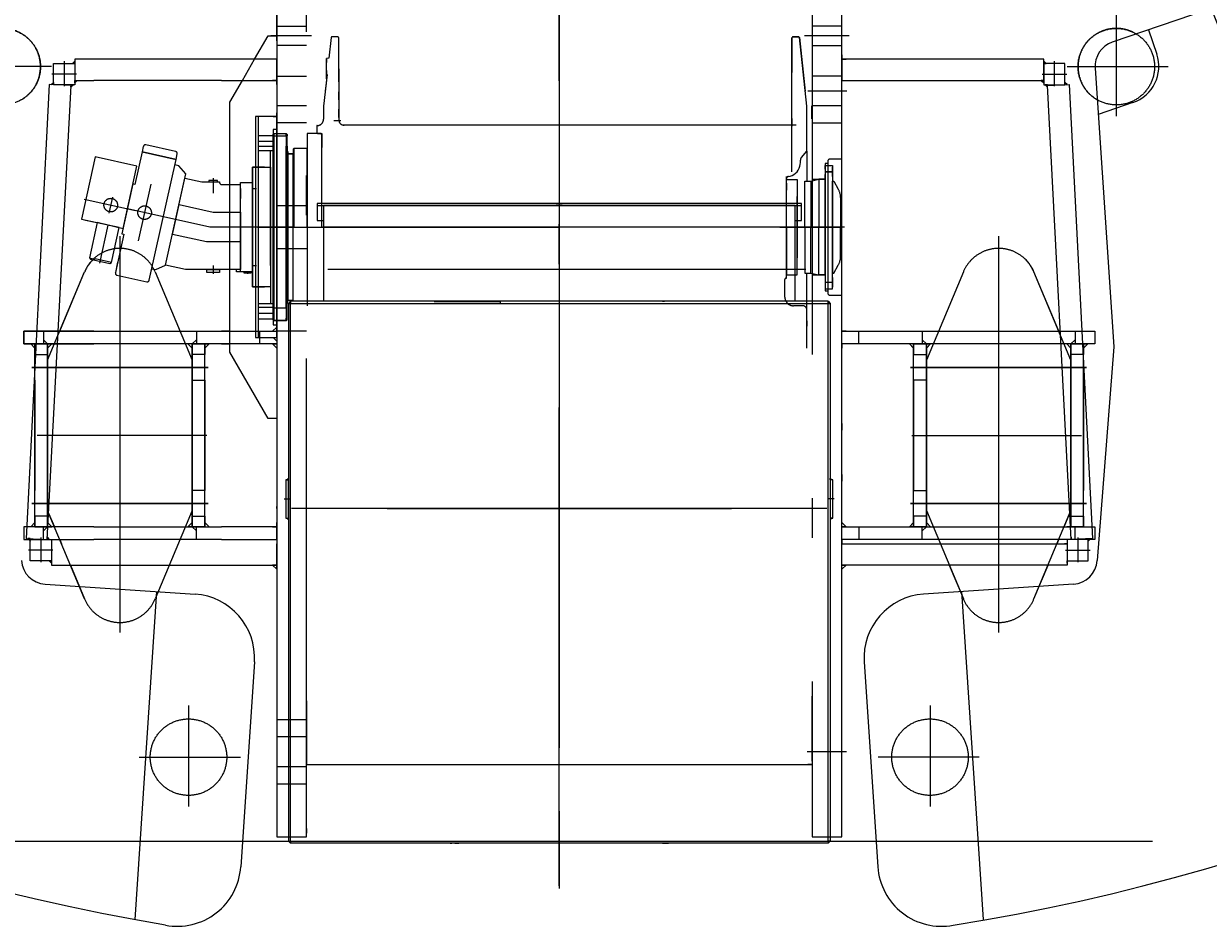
# Model space of a CAD drawing. Extents: x 4151 to 29084, y 1250 to 42319.
# Tile 4 of 30: x 17430 to 20217, y 1387 to 3510. Entities that reach past the tile are written whole.
import ezdxf
from ezdxf.enums import TextEntityAlignment as Align

# ---------------------------------------------------------------- set-up
doc = ezdxf.new("R2010")
doc.units = 0
doc.header["$LTSCALE"] = 37.5
doc.header["$MEASUREMENT"] = 0
doc.linetypes.add('CENTER', pattern=[50.5, 30, -9, 2.5, -9])
for name, color, linetype in [('3', 214, 'Continuous'), ('5', 94, 'Continuous'), ('6', 7, 'Continuous')]:
    doc.layers.add(name, color=color, linetype=linetype)
doc.styles.get("Standard").update_dxf_attribs({"font": 'txt', "bigfont": 'bigfont'})
doc.dimstyles.get("Standard").update_dxf_attribs({"dimtxt": 0.18, "dimasz": 0.18, "dimexe": 0.18, "dimexo": 0.0625, "dimgap": 0.09, "dimtad": 0, "dimtih": 1, "dimtoh": 1, "dimdec": 4, "dimzin": 0, "dimdsep": 46, "dimtxsty": 'Standard', "dimcen": 0.09, "dimadec": 0, "dimazin": 0, "dimtfac": 1, "dimtdec": 4, "dimtofl": 0, "dimtmove": 0, "dimatfit": 0, "dimfxl": 1, "dimtolj": 1, "dimtzin": 0, "dimarcsym": 0})

# ---------------------------------------------------------------- blocks, each defined once
blk = doc.blocks.new('*G192')
at = {"layer": '5', "color": 94, "linetype": 'CENTER', "lineweight": 9}
for p, q in [((18025, 3856.5), (18025, 2631.5)), ((18095, 1597), (18095, 3856.5)), ((19285, 3856.5), (19285, 1597)), ((19355, 2531.5), (19355, 3856.5)), ((18690, 1481.9), (18690, 3779.6)), ((18025, 3476.6), (18025, 3596.6)), ((20000.9, 3530.5), (20000.9, 3292.7)), ((18025, 3504), (18095, 3504)), ((18025, 3469.8), (18025, 3501.8)), ((18690, 3508.6), (18690, 2302.2)), ((19355, 3504), (19285, 3504)), ((17973.2, 3426.5), (18005, 3481.5)), ((18005, 3481.5), (18025, 3481.5)), ((18107, 3481.5), (18011.4, 3481.5)), ((18025, 3481.5), (18025, 3302.5)), ((18095, 3459), (18025, 3459)), ((18153.1, 3477.2), (18147.8, 3429.3)), ((18153.1, 3477.2), (18147.8, 3429.3)), ((18168.9, 3478.9), (18155.1, 3478.9)), ((18168.9, 3478.9), (18155.1, 3478.9)), ((18170.9, 3377.3), (18170.9, 3476.9)), ((18170.9, 3377.3), (18170.9, 3476.9)), ((18690, 3467.8), (18690, 3325.1)), ((19237.7, 3424.2), (19237.7, 3476.9)), ((19237.7, 3476.9), (19237.7, 3424.2)), ((19239.7, 3478.9), (19253.2, 3478.9)), ((19253.2, 3478.9), (19239.7, 3478.9)), ((19255.2, 3477.2), (19268.8, 3351.5)), ((19272.7, 3316.1), (19255.2, 3477.2)), ((19372.2, 3481.5), (19267.2, 3481.5)), ((19285, 3459), (19355, 3459)), ((18025, 3436.4), (18025, 3426.5)), ((18147.8, 3429.3), (18142.3, 3427.8)), ((18147.8, 3429.3), (18142.3, 3427.8)), ((19355, 3436.4), (19355, 3426.5)), ((17495, 3409), (17257.1, 3409)), ((17500, 3416.5), (17550, 3416.5)), ((17500, 3366.5), (17500, 3416.5)), ((17525, 3421.5), (17525, 3363.2)), ((17544.3, 3416.5), (17550, 3422.1)), ((17550, 3416.5), (17544.3, 3416.5)), ((18025, 3426.5), (17550, 3426.5)), ((17550, 3426.5), (17550, 3376.5)), ((17550, 3422.1), (17550, 3416.5)), ((17550, 3416.5), (17550, 3366.5)), ((17944.4, 3376.5), (17973.2, 3426.5)), ((18025, 3426.5), (18015.1, 3426.5)), ((18025, 3376.5), (18025, 3426.5)), ((18142.3, 3380.5), (18142.3, 3427.8)), ((18142.3, 3427.8), (18142.3, 3418.9)), ((18142.3, 3427.8), (18142.3, 3418.9)), ((18170.9, 3404.2), (18170.9, 3280.9)), ((19237.7, 3399), (19237.7, 3424.2)), ((19237.7, 3424.2), (19237.7, 3399)), ((19355, 3426.5), (19364.9, 3426.5)), ((19355, 3426.5), (19355, 3376.5)), ((19830, 3426.5), (19355, 3426.5)), ((19830, 3376.5), (19830, 3426.5)), ((19835.7, 3416.5), (19830, 3422.1)), ((19830, 3422.1), (19830, 3416.5)), ((19830, 3416.5), (19835.7, 3416.5)), ((19880, 3416.5), (19830, 3416.5)), ((19830, 3416.5), (19830, 3366.5)), ((19830, 3402.7), (19830, 3380.2)), ((19855, 3421.5), (19855, 3363.2)), ((19880, 3366.5), (19880, 3416.5)), ((19885, 3409), (20122.9, 3409)), ((17553.6, 3391.5), (17495.8, 3391.5)), ((17550, 3376.5), (17595, 3376.5)), ((17550, 3376.5), (17555.7, 3376.5)), ((17555.7, 3376.5), (17550, 3370.8)), ((17550, 3370.8), (17550, 3376.5)), ((17895, 3376.5), (17595, 3376.5)), ((17895, 3376.5), (18025, 3376.5)), ((17915, 3325.6), (17944.4, 3376.5)), ((18025, 3376.5), (18015.1, 3376.5)), ((18025, 3386.5), (18095, 3386.5)), ((18025, 3366.6), (18025, 3376.5)), ((18143.5, 3390.5), (18135.2, 3316.1)), ((18143.5, 3390.5), (18139.1, 3351.5)), ((18142.3, 3400.1), (18142.3, 3390.8)), ((18142.3, 3400.1), (18142.3, 3390.8)), ((18142.3, 3390.8), (18142.5, 3390.8)), ((18142.3, 3390.8), (18142.5, 3390.8)), ((18142.5, 3390.8), (18143.5, 3390.5)), ((18142.5, 3390.8), (18143.5, 3390.5)), ((18170.9, 3373.6), (18170.9, 3377.3)), ((18170.9, 3373.6), (18170.9, 3377.3)), ((19237.7, 3399), (19237.7, 3395.3)), ((19237.7, 3161.4), (19237.7, 3399)), ((19355, 3386.5), (19285, 3386.5)), ((19355, 3376.5), (19364.9, 3376.5)), ((19355, 3366.6), (19355, 3376.5)), ((19355, 3376.5), (19485, 3376.5)), ((19485, 3376.5), (19785, 3376.5)), ((19785, 3376.5), (19830, 3376.5)), ((19830, 3376.5), (19824.3, 3376.5)), ((19824.3, 3376.5), (19830, 3370.8)), ((19826.4, 3391.5), (19884.2, 3391.5)), ((19830, 3370.8), (19830, 3376.5)), ((17489.9, 3367), (17435.1, 2299.1)), ((17485.1, 2296.5), (17541.1, 3364.4)), ((17541.1, 3364.4), (17489.9, 3367)), ((17494.6, 3366.7), (17500, 3371.9)), ((17500, 3366.5), (17494.6, 3366.7)), ((17500, 3371.9), (17500, 3366.5)), ((17550, 3366.5), (17500, 3366.5)), ((17540.9, 3360.7), (17541.2, 3366.5)), ((17546.9, 3366.5), (17540.9, 3360.7)), ((17541.2, 3366.5), (17546.9, 3366.5)), ((18025, 3373.2), (18025, 3341.2)), ((18170.9, 3343.7), (18170.9, 3350.1)), ((19366.5, 3351.5), (19275.2, 3351.5)), ((19830, 3366.5), (19880, 3366.5)), ((19838.8, 3366.5), (19833.1, 3366.5)), ((19833.1, 3366.5), (19839.1, 3360.7)), ((19839.1, 3360.7), (19838.8, 3366.5)), ((19838.9, 3364.4), (19890.1, 3367)), ((19894.9, 2296.5), (19838.9, 3364.4)), ((19885.4, 3366.7), (19880, 3371.9)), ((19880, 3371.9), (19880, 3366.5)), ((19880, 3366.5), (19885.4, 3366.7)), ((19890.1, 3367), (19944.9, 2299.1)), ((17915, 2737.4), (17915, 3325.6)), ((18170.9, 3331.9), (18170.9, 3343.7)), ((18170.9, 3331.1), (18170.9, 3331.9)), ((17975, 3291.5), (17975, 2771.5)), ((18025, 3291.5), (17975, 3291.5)), ((17981.5, 3291.5), (17981.5, 2771.5)), ((18016.5, 3291.5), (18025, 3291.5)), ((18095, 3316.5), (18025, 3316.5)), ((18025, 3291.5), (18025, 3300)), ((18025, 2771.5), (18025, 3291.5)), ((18135.2, 3316.1), (18135.2, 3285.3)), ((18170.9, 3289.6), (18170.9, 3309.3)), ((18170.9, 3309.3), (18170.9, 3307.7)), ((19272.7, 3209.8), (19272.7, 3316.1)), ((19284, 3286.5), (19284, 3316.5)), ((19284, 3311.5), (19284, 3291.5)), ((19355, 3316.5), (19285, 3316.5)), ((18095, 3276.5), (18025, 3276.5)), ((18120.2, 3270.3), (18119.5, 3270.3)), ((18119.5, 3270.3), (18119.5, 3253.5)), ((18175.6, 3281.5), (18159.5, 3281.5)), ((19247.8, 3271.5), (18182.3, 3271.5)), ((19237.6, 3286.9), (19237.6, 3268.6)), ((19285, 3276.5), (19355, 3276.5)), ((17981.5, 3247), (18016.5, 3247)), ((17981.5, 3234), (18016.5, 3234)), ((18025, 3261.5), (18016.5, 3261.5)), ((18016.5, 3261.5), (18016.5, 2801.5)), ((18016.5, 3249.5), (18018.5, 3251.5)), ((18016.5, 3249.5), (18018.5, 3251.5)), ((18016.5, 2813.5), (18016.5, 3249.5)), ((18016.5, 3246), (18016.5, 3249.5)), ((18016.5, 3246), (18049.1, 3246)), ((18018.5, 3251.5), (18018.5, 2811.5)), ((18018.5, 2811.5), (18018.5, 3251.5)), ((18018.5, 3251.5), (18047.5, 3251.5)), ((18018.5, 3251.5), (18047.5, 3251.5)), ((18018.5, 3251.5), (18018.5, 3246)), ((18049.5, 3249.5), (18047.5, 3251.5)), ((18047.5, 3251.5), (18047.5, 2811.5)), ((18047.5, 3251.5), (18047.5, 2811.5)), ((18047.5, 3251.5), (18049.5, 3249.5)), ((18047.5, 3246), (18047.5, 3251.5)), ((18049.1, 3246), (18049.5, 3246)), ((18049.5, 2813.5), (18049.5, 3249.5)), ((18049.5, 3249.5), (18049.5, 3246)), ((18129.5, 3251.5), (18096.5, 3251.5)), ((18096.5, 3251.5), (18096.5, 3031.5)), ((18119.5, 3251.5), (18119.5, 3253.5)), ((18119.5, 3253.5), (18121.5, 3251.5)), ((18121.5, 3251.5), (18131.5, 3251.5)), ((18131.5, 3249.5), (18129.5, 3251.5)), ((18131.5, 3251.5), (18131.5, 3218.5)), ((18131.5, 3031.5), (18131.5, 3249.5)), ((18131.5, 3224), (18131.5, 3244)), ((17708.4, 3208.5), (17691.4, 3132)), ((17711.2, 3221.2), (17708.4, 3208.5)), ((17708.4, 3208.5), (17788.1, 3190.8)), ((17788.1, 3190.8), (17708.4, 3208.5)), ((17787.1, 3209.5), (17717.2, 3225)), ((18016.5, 3221), (17981.5, 3221)), ((17981.5, 3211.5), (18015.5, 3211.5)), ((18010.2, 3210.5), (18011.2, 3211.5)), ((18010.2, 3031.5), (18010.2, 3210.5)), ((18011.2, 3211.5), (18016.5, 3211.5)), ((18015.5, 3211.5), (18016.5, 3212.5)), ((18016.5, 3031.5), (18016.5, 3222)), ((18016.5, 3212.5), (18016.5, 3216.5)), ((18016.5, 3211.5), (18016.5, 3031.5)), ((18018.5, 3222), (18018.5, 2841)), ((18047.5, 2841), (18047.5, 3222)), ((18049.5, 3222), (18049.1, 3222)), ((18049.5, 3222.3), (18049.5, 3031.5)), ((18049.5, 3031.5), (18049.5, 3211.5)), ((18049.5, 3211.5), (18051.5, 3207.5)), ((18051.5, 3207.5), (18051.5, 3031.5)), ((18065.7, 3216.5), (18063.7, 3214.5)), ((18065.7, 3216.5), (18063.7, 3214.5)), ((18063.7, 3214.5), (18063.7, 3031.5)), ((18063.7, 3214.5), (18063.7, 3031.5)), ((18096.5, 3216.5), (18065.7, 3216.5)), ((18096.5, 3216.5), (18065.7, 3216.5)), ((18065.7, 3216.5), (18065.7, 3031.5)), ((18096.5, 3031.5), (18096.5, 3216.5)), ((18131.5, 3217.5), (18131.5, 3218.5)), ((18131.5, 3031.5), (18131.5, 3216.5)), ((19260, 3195.6), (19272.7, 3209.8)), ((19272.7, 3209.8), (19272.7, 3139.5)), ((17598.2, 3196.7), (17565.8, 3050.3)), ((17695.9, 3175.1), (17598.2, 3196.7)), ((17728.2, 2920.7), (17788.1, 3190.8)), ((17788.1, 3190.8), (17790.9, 3203.5)), ((18063.7, 3203.5), (18051.5, 3203.5)), ((18051.5, 3203.5), (18051.5, 2859.5)), ((18051.5, 3203.5), (18063.7, 3203.5)), ((18063.7, 2859.5), (18063.7, 3203.5)), ((19257.6, 3184.7), (19257.5, 3188.6)), ((19257.6, 3183.5), (19257.6, 3184.7)), ((19322, 3181.5), (19316, 3181.5)), ((19316, 3181.5), (19316, 2881.5)), ((19322, 3186.5), (19322, 3181.5)), ((19322, 3181.5), (19322, 2881.5)), ((19355, 3191.5), (19327, 3191.5)), ((17663.4, 3028.6), (17695.9, 3175.1)), ((17763.6, 2941.8), (17811.2, 3156.7)), ((17795, 3175.7), (17785.2, 3177.9)), ((17811.2, 3156.7), (17795, 3175.7)), ((17968.2, 2890.8), (17968.2, 3172.2)), ((17968.2, 3172.2), (18010.2, 3172.2)), ((17996, 3172.2), (17968.2, 3172.2)), ((17968.2, 3172.2), (17968.2, 2890.8)), ((18010.2, 3172.2), (18010.2, 2890.8)), ((19225, 3136.5), (19225, 3150.5)), ((19316, 3167.9), (19316, 3176.5)), ((19316, 3176.5), (19333, 3176.5)), ((19333, 3161.5), (19316, 3161.5)), ((19316, 3161.5), (19333, 3161.5)), ((19316, 3161.5), (19333, 3161.5)), ((19316, 3031.5), (19316, 3155.1)), ((19333, 3176.5), (19333, 3031.5)), ((19333, 3150.2), (19333, 3172.7)), ((17686.6, 3133.1), (17660.6, 3015.9)), ((17691.4, 3132), (17686.6, 3133.1)), ((17729, 3132.2), (17699.4, 2998.9)), ((17763.6, 2941.8), (17809.1, 3146.9)), ((17809.1, 3146.9), (17849.2, 3138)), ((17849.2, 3138), (17875.7, 3138)), ((17885.7, 3141), (17865.7, 3141)), ((17865.7, 3141), (17865.7, 3138)), ((17865.7, 3138), (17875.7, 3138)), ((17875.7, 3146.5), (17875.7, 3111.6)), ((17875.7, 3138), (17890.7, 3138)), ((17875.7, 3138), (17885.7, 3138)), ((17885.7, 3138), (17885.7, 3141)), ((17890.7, 3138), (17890.7, 3136.5)), ((17895.7, 3131.5), (17940.2, 3131.5)), ((17940.2, 2926.5), (17940.2, 3136.5)), ((17940.2, 3136.5), (17968.2, 3136.5)), ((17940.2, 3122.7), (17940.2, 3098.7)), ((17968.2, 3136.5), (17968.2, 3121.5)), ((19225, 3140.2), (19225, 3145.8)), ((19225, 3031.5), (19225, 3143.5)), ((19225, 3143.5), (19250, 3143.5)), ((19225, 3108.5), (19225, 3136.5)), ((19225, 3134.5), (19225, 3118.5)), ((19225, 3134.5), (19225, 3118.5)), ((19250, 3143.5), (19250, 3031.5)), ((19250, 3140.6), (19250, 3112.4)), ((19268, 3031.5), (19268, 3139.5)), ((19268, 3139.5), (19282, 3139.5)), ((19282, 3139.5), (19301, 3144)), ((19282, 3139.5), (19282, 3031.5)), ((19285, 3144), (19315, 3144)), ((19316, 3144), (19301, 3144)), ((19301, 3144), (19301, 3031.5)), ((19315, 3144), (19316, 3145)), ((19315, 3144), (19315, 2919)), ((19316, 3145), (19316, 3149)), ((19316, 3031.5), (19316, 3144)), ((19316, 3144), (19316, 2919)), ((19333, 3031.5), (19333, 3139.5)), ((19333, 3139.5), (19336, 3139.5)), ((19336, 3139.5), (19346.7, 3120.7)), ((17572.2, 3097), (17692.8, 3070.2)), ((17638.7, 3102.1), (17630.2, 3063.9)), ((17940.2, 3119.4), (17940.2, 3110.7)), ((17940.2, 3110.7), (17940.2, 3101.9)), ((17968.2, 3121.5), (17968.2, 3031.5)), ((17977.2, 3121.5), (17968.2, 3121.5)), ((17968.2, 3121.5), (17968.2, 2941.5)), ((17968.2, 3101.9), (17968.2, 3119.4)), ((18010.2, 2941.5), (18010.2, 3121.5)), ((18690, 3119.7), (18690, 1543.6)), ((19225, 2956.5), (19225, 3106.5)), ((19225, 3031.5), (19225, 3106.5)), ((19250, 3031.5), (19250, 3103.5)), ((19352, 3100.9), (19352, 3031.5)), ((17867.7, 3031.5), (17673.6, 3074.5)), ((17779.7, 3014.3), (17795.2, 3084.3)), ((17795.2, 3084.3), (17875.5, 3066.5)), ((18095, 3081.5), (18025, 3081.5)), ((18690, 3093.3), (18690, 3065.9)), ((19268, 3031.5), (19268, 3087.5)), ((19282, 3087.5), (19282, 3031.5)), ((19333, 3077.5), (19333, 3056.5)), ((17565.8, 3050.3), (17565.8, 3050.3)), ((17565.8, 3050.3), (17624.3, 3037.3)), ((17575, 3048.2), (17601.4, 3042.4)), ((17602.9, 3042), (17584.5, 2959.3)), ((17628.7, 3036.3), (17602.9, 3042)), ((17875.5, 3066.5), (17940.2, 3066.5)), ((17940.2, 3066.5), (17940.2, 3031.5)), ((19333, 3056.5), (19333, 3031.5)), ((17608.8, 2946.5), (17628.7, 3036.3)), ((17624.3, 3037.3), (17663.4, 3028.6)), ((17654.6, 3030.6), (17628.7, 3036.3)), ((17636.3, 2947.9), (17654.6, 3030.6)), ((17665.5, 3014.9), (17645.4, 2924.4)), ((17660.6, 3015.9), (17665.5, 3014.9)), ((17859.9, 2996.5), (17779.7, 3014.3)), ((18008.2, 3031.5), (17867.7, 3031.5)), ((18025, 3031.5), (17935, 3031.5)), ((17940.2, 3031.5), (17940.2, 2996.5)), ((17940.2, 3031.5), (17940.2, 2931.5)), ((17968.2, 3031.5), (17968.2, 2941.5)), ((17980, 3031.5), (18025, 3031.5)), ((18063.2, 3031.5), (18008.2, 3031.5)), ((18010.2, 3031.5), (18010.2, 2852.5)), ((18016.5, 2851.5), (18016.5, 3031.5)), ((18016.5, 3031.5), (18016.5, 2841)), ((18025, 3031.5), (18060, 3031.5)), ((19258.3, 3031.5), (18048.4, 3031.5)), ((18049.5, 2841), (18049.5, 3031.5)), ((18049.5, 3031.5), (18049.5, 2851.5)), ((18051.5, 2855.5), (18051.5, 3031.5)), ((18060, 3031.5), (18690, 3031.5)), ((19272.7, 3031.5), (18094, 3031.5)), ((18096.5, 3031.5), (18096.5, 2846.5)), ((19361.5, 3031.5), (18690, 3031.5)), ((19209, 3031.5), (19352, 3031.5)), ((19209, 3031.5), (19352, 3031.5)), ((19225, 3031.5), (19225, 2956.5)), ((19225, 3031.5), (19225, 2919.5)), ((19250, 3031.5), (19250, 2959.5)), ((19250, 2919.5), (19250, 3031.5)), ((19268, 3031.5), (19268, 2975.5)), ((19268, 3031.5), (19268, 2923.5)), ((19282, 2975.5), (19282, 3031.5)), ((19282, 2923.5), (19282, 3031.5)), ((19301, 2919), (19301, 3031.5)), ((19316, 3031.5), (19316, 2919)), ((19316, 3031.5), (19316, 2907.9)), ((19333, 3031.5), (19333, 2923.5)), ((19333, 2886.5), (19333, 3031.5)), ((19352, 2962.1), (19352, 3031.5)), ((17656, 3010.1), (17656, 2077.9)), ((17656, 3006.9), (17656, 2988.7)), ((17940.2, 2996.5), (17859.9, 2996.5)), ((19333, 2985.5), (19333, 3006.5)), ((19724, 3010.1), (19724, 2077.9)), ((17584.5, 2959.3), (17597.5, 2956.4)), ((17584.5, 2959.3), (17586.8, 2955.8)), ((17586.8, 2955.8), (17632.7, 2945.6)), ((17636.3, 2947.9), (17597.5, 2956.5)), ((17940.2, 2940.3), (17940.2, 2964.3)), ((17940.2, 2952.3), (17940.2, 2961)), ((17968.2, 2961), (17968.2, 2943.5)), ((18025, 2981.5), (18095, 2981.5)), ((18690, 2963.7), (18690, 2848.2)), ((19225, 2911.5), (19225, 2956.5)), ((17608.8, 2946.5), (17609.7, 2950.4)), ((17632.7, 2945.6), (17636.3, 2947.9)), ((17650.8, 2948.8), (17645.4, 2924.4)), ((17725.1, 2906.7), (17730.5, 2931.1)), ((17731.1, 2933.7), (17740.8, 2931.5)), ((17740.8, 2931.5), (17763.6, 2941.8)), ((17810.2, 2931.5), (17763.6, 2941.8)), ((17940.2, 2931.5), (17810.2, 2931.5)), ((17860.7, 2931.5), (17875.7, 2931.5)), ((17860.7, 2924.5), (17860.7, 2931.5)), ((17875.7, 2941.5), (17875.7, 2921.5)), ((17875.7, 2931.5), (17890.7, 2931.5)), ((17890.7, 2931.5), (17890.7, 2924.5)), ((17930.2, 2926.5), (17930.2, 2931.5)), ((17940.2, 2943.5), (17940.2, 2952.3)), ((17968.2, 2941.5), (17968.2, 2926.5)), ((17968.2, 2941.5), (17977.2, 2941.5)), ((19270.6, 2932), (18123.7, 2932)), ((19225, 2928.5), (19225, 2944.5)), ((19250, 2922.4), (19250, 2950.6)), ((19336, 2923.5), (19346.7, 2942.3)), ((17486, 2718.4), (17573, 2926.2)), ((17514.5, 2786.5), (17573, 2926.2)), ((17649.2, 2918.4), (17719.1, 2902.9)), ((17649.2, 2918.4), (17719.1, 2902.9)), ((17725.1, 2906.7), (17728.2, 2920.7)), ((17739, 2926.2), (17826, 2718.4)), ((17890.7, 2924.5), (17860.7, 2924.5)), ((17940.2, 2926.5), (17930.2, 2926.5)), ((17968.2, 2926.5), (17940.2, 2926.5)), ((17948.2, 2926.5), (17956.2, 2926.5)), ((17948.2, 2923.5), (17948.2, 2926.5)), ((17964.2, 2923.5), (17948.2, 2923.5)), ((17956.2, 2926.5), (17956.2, 2921.5)), ((17956.2, 2926.5), (17964.2, 2926.5)), ((17964.2, 2926.5), (17964.2, 2923.5)), ((19221, 2866.5), (19221, 2908.5)), ((19224, 2911.5), (19225, 2911.5)), ((19225, 2919.5), (19250, 2919.5)), ((19268, 2923.5), (19282, 2923.5)), ((19272.7, 2836.5), (19272.7, 2923.5)), ((19282, 2923.5), (19301, 2919)), ((19285, 2919), (19315, 2919)), ((19316, 2919), (19301, 2919)), ((19315, 2919), (19316, 2918)), ((19316, 2918), (19316, 2914)), ((19333, 2901.5), (19316, 2901.5)), ((19333, 2923.5), (19336, 2923.5)), ((19333, 2912.7), (19333, 2890.2)), ((19641, 2926.2), (19554, 2718.4)), ((19865.5, 2786.5), (19807, 2926.2)), ((19894, 2718.4), (19807, 2926.2)), ((18010.2, 2890.8), (17968.2, 2890.8)), ((17968.2, 2890.8), (17996, 2890.8)), ((19316, 2895.1), (19316, 2886.5)), ((19316, 2886.5), (19333, 2886.5)), ((19316, 2881.5), (19322, 2881.5)), ((19322, 2881.5), (19322, 2876.5)), ((19327, 2871.5), (19355, 2871.5)), ((17981.5, 2851.5), (18015.5, 2851.5)), ((18010.2, 2852.5), (18011.2, 2851.5)), ((18011.2, 2851.5), (18016.5, 2851.5)), ((18015.5, 2851.5), (18016.5, 2850.5)), ((18016.5, 2850.5), (18016.5, 2846.5)), ((18049.5, 2851.5), (18051.5, 2855.5)), ((18051.5, 2859.5), (18063.7, 2859.5)), ((18051.5, 2859.5), (18063.7, 2859.5)), ((18396, 2857), (18550.2, 2857)), ((18546, 2852), (18396, 2852)), ((18462.5, 2852), (18397.5, 2852)), ((18551, 2852), (18546, 2852)), ((18551, 2857), (18551, 2852)), ((19262.7, 2846.5), (19241, 2846.5)), ((18016.5, 2842), (17981.5, 2842)), ((17981.5, 2829), (18016.5, 2829)), ((17981.5, 2816), (18016.5, 2816)), ((18049.1, 2841), (18016.5, 2841)), ((18016.5, 2817), (18016.5, 2813.5)), ((18018.5, 2817), (18018.5, 2811.5)), ((18047.5, 2811.5), (18047.5, 2817)), ((18049.5, 2841), (18049.1, 2841)), ((18049.1, 2817), (18049.5, 2817)), ((18049.5, 2840.7), (18049.5, 2841)), ((18049.5, 2817), (18049.5, 2817.3)), ((18049.5, 2813.5), (18049.5, 2817)), ((19272.7, 2746.9), (19272.7, 2836.5)), ((17656, 2791.2), (17656, 2285.2)), ((18025, 2796.4), (18015.1, 2786.5)), ((18018.5, 2811.5), (18016.5, 2813.5)), ((18016.5, 2813.5), (18018.5, 2811.5)), ((18016.5, 2801.5), (18025, 2801.5)), ((18047.5, 2811.5), (18018.5, 2811.5)), ((18018.5, 2811.5), (18047.5, 2811.5)), ((18018.5, 2811.5), (18047.5, 2811.5)), ((18025, 2786.5), (18025, 2796.4)), ((18047.5, 2811.5), (18049.5, 2813.5)), ((18047.5, 2811.5), (18049.5, 2813.5)), ((19272.7, 2811), (19272.7, 2798.4)), ((19355, 2786.5), (19355, 2796.4)), ((19724, 2791.2), (19724, 2285.2)), ((17595, 2786.5), (17430, 2786.5)), ((17430, 2786.5), (17430, 2756.5)), ((17430, 2756.5), (17430, 2786.5)), ((17430, 2786.5), (18025, 2786.5)), ((17476, 2786.5), (17476, 2756.5)), ((17485.9, 2756.5), (17476, 2766.4)), ((17476, 2766.4), (17476, 2756.5)), ((17826.1, 2756.5), (17836, 2766.4)), ((17836, 2786.5), (17836, 2756.5)), ((17836, 2766.4), (17836, 2756.5)), ((17915, 2786.5), (17895, 2786.5)), ((17975, 2771.5), (18025, 2771.5)), ((17985, 2756.5), (17985, 2786.5)), ((18015.1, 2786.5), (18025, 2786.5)), ((18016.5, 2771.5), (18025, 2771.5)), ((18025, 2763), (18016.5, 2771.5)), ((18025, 2786.5), (18025, 2756.5)), ((18095, 2786.5), (18025, 2786.5)), ((18025, 2771.5), (18025, 2763)), ((18025, 2760.5), (18025, 2581.5)), ((18690, 2774), (18690, 2219)), ((19364.9, 2786.5), (19355, 2786.5)), ((19355, 2756.5), (19355, 2786.5)), ((19355, 2786.5), (19485, 2786.5)), ((19395, 2756.5), (19395, 2786.5)), ((19485, 2786.5), (19785, 2786.5)), ((19544, 2786.5), (19544, 2756.5)), ((19553.9, 2756.5), (19544, 2766.4)), ((19544, 2766.4), (19544, 2756.5)), ((19785, 2786.5), (19950, 2786.5)), ((19894.1, 2756.5), (19904, 2766.4)), ((19904, 2786.5), (19904, 2756.5)), ((19904, 2766.4), (19904, 2756.5)), ((19950, 2786.5), (19950, 2756.5)), ((17430, 2756.5), (17595, 2756.5)), ((18025, 2756.5), (17430, 2756.5)), ((17456, 2756.5), (17446.1, 2756.5)), ((17446.1, 2756.5), (17456, 2746.6)), ((17456, 2746.6), (17456, 2756.5)), ((17456, 2756.5), (17486, 2756.5)), ((17456, 2326.5), (17456, 2756.5)), ((17486, 2756.5), (17456, 2756.5)), ((17456, 2756.5), (17456, 2731.5)), ((17476, 2756.5), (17485.9, 2756.5)), ((17486, 2756.5), (17486, 2326.5)), ((17486, 2326.5), (17486, 2756.5)), ((17486, 2756.5), (17495.9, 2756.5)), ((17495.9, 2756.5), (17486, 2746.6)), ((17486, 2746.6), (17486, 2756.5)), ((17826, 2756.5), (17816.1, 2756.5)), ((17816.1, 2756.5), (17826, 2746.6)), ((17826, 2746.6), (17826, 2756.5)), ((17856, 2756.5), (17826, 2756.5)), ((17826, 2756.5), (17826, 2326.5)), ((17826, 2326.5), (17826, 2756.5)), ((17826, 2756.5), (17856, 2756.5)), ((17836, 2756.5), (17826.1, 2756.5)), ((17856, 2326.5), (17856, 2756.5)), ((17856, 2756.5), (17856, 2731.5)), ((17856, 2756.5), (17865.9, 2756.5)), ((17865.9, 2756.5), (17856, 2746.6)), ((17856, 2746.6), (17856, 2756.5)), ((17895, 2756.5), (17915, 2756.5)), ((18005, 2581.5), (17915, 2737.4)), ((18025, 2746.6), (18015.1, 2756.5)), ((18015.1, 2756.5), (18025, 2756.5)), ((18025, 2756.5), (18025, 2746.6)), ((19485, 2756.5), (19355, 2756.5)), ((19355, 2756.5), (19355, 2746.6)), ((19364.9, 2756.5), (19355, 2756.5)), ((19785, 2756.5), (19485, 2756.5)), ((19524, 2756.5), (19514.1, 2756.5)), ((19514.1, 2756.5), (19524, 2746.6)), ((19524, 2756.5), (19554, 2756.5)), ((19524, 2326.5), (19524, 2756.5)), ((19554, 2756.5), (19524, 2756.5)), ((19524, 2756.5), (19524, 2731.5)), ((19524, 2746.6), (19524, 2756.5)), ((19544, 2756.5), (19553.9, 2756.5)), ((19554, 2756.5), (19563.9, 2756.5)), ((19563.9, 2756.5), (19554, 2746.6)), ((19554, 2746.6), (19554, 2756.5)), ((19554, 2756.5), (19554, 2326.5)), ((19554, 2326.5), (19554, 2756.5)), ((19950, 2756.5), (19785, 2756.5)), ((19894, 2756.5), (19884.1, 2756.5)), ((19884.1, 2756.5), (19894, 2746.6)), ((19924, 2756.5), (19894, 2756.5)), ((19894, 2756.5), (19894, 2326.5)), ((19894, 2326.5), (19894, 2756.5)), ((19894, 2756.5), (19924, 2756.5)), ((19894, 2746.6), (19894, 2756.5)), ((19904, 2756.5), (19894.1, 2756.5)), ((19924, 2756.5), (19933.9, 2756.5)), ((19933.9, 2756.5), (19924, 2746.6)), ((19924, 2746.6), (19924, 2756.5)), ((19924, 2326.5), (19924, 2756.5)), ((19924, 2756.5), (19924, 2731.5)), ((17456, 2731.5), (17486, 2731.5)), ((17486, 2731.5), (17486, 2671.5)), ((17486, 2364.4), (17486, 2718.4)), ((17856, 2731.5), (17826, 2731.5)), ((17826, 2731.5), (17826, 2671.5)), ((17826, 2718.4), (17826, 2364.4)), ((19524, 2731.5), (19554, 2731.5)), ((19554, 2731.5), (19554, 2671.5)), ((19554, 2718.4), (19554, 2364.4)), ((19924, 2731.5), (19894, 2731.5)), ((19894, 2731.5), (19894, 2671.5)), ((19894, 2364.4), (19894, 2718.4)), ((17449.2, 2701.5), (17863.4, 2701.5)), ((17863.4, 2701.5), (17449.2, 2701.5)), ((19930.8, 2701.5), (19516.6, 2701.5)), ((19516.6, 2701.5), (19930.8, 2701.5)), ((17456, 2671.5), (17456, 2411.5)), ((17826, 2671.5), (17856, 2671.5)), ((17856, 2671.5), (17856, 2411.5)), ((19554, 2671.5), (19524, 2671.5)), ((19524, 2671.5), (19524, 2411.5)), ((19924, 2671.5), (19924, 2411.5)), ((18025, 2631.5), (18025, 1597)), ((18025, 2581.5), (18005, 2581.5)), ((18095, 2416.5), (18095, 2586.5)), ((19355, 2569.3), (19355, 2553.7)), ((17860.6, 2541.5), (17461.2, 2541.5)), ((17834, 2541.5), (17469.3, 2541.5)), ((19519.4, 2541.5), (19918.9, 2541.5)), ((19546, 2541.5), (19910.7, 2541.5)), ((19355, 1597), (19355, 2531.5)), ((19355, 2449.3), (19355, 2433.7)), ((17486, 2411.5), (17486, 2351.5)), ((17856, 2411.5), (17826, 2411.5)), ((17826, 2411.5), (17826, 2351.5)), ((19524, 2411.5), (19554, 2411.5)), ((19554, 2411.5), (19554, 2351.5)), ((19894, 2411.5), (19894, 2351.5)), ((17449.2, 2381.5), (17863.4, 2381.5)), ((17863.4, 2381.5), (17449.2, 2381.5)), ((18025, 2384.2), (18025, 2380)), ((18025, 2380), (18025, 2374)), ((18025, 2369.7), (18025, 2374)), ((18042.9, 2392), (18055.4, 2392)), ((19337.2, 2392), (19324.6, 2392)), ((19930.8, 2381.5), (19516.6, 2381.5)), ((19516.6, 2381.5), (19930.8, 2381.5)), ((17486, 2351.5), (17456, 2351.5)), ((17456, 2351.5), (17456, 2326.5)), ((17573, 2156.7), (17486, 2364.4)), ((17488.3, 2358.8), (17501.9, 2326.5)), ((17826, 2364.4), (17739, 2156.7)), ((17826, 2351.5), (17856, 2351.5)), ((17856, 2351.5), (17856, 2326.5)), ((19554, 2351.5), (19524, 2351.5)), ((19524, 2351.5), (19524, 2326.5)), ((19554, 2364.4), (19641, 2156.7)), ((19807, 2156.7), (19894, 2364.4)), ((19878.1, 2326.5), (19891.7, 2358.8)), ((19894, 2351.5), (19924, 2351.5)), ((19924, 2351.5), (19924, 2326.5)), ((17595, 2326.5), (17430, 2326.5)), ((17430, 2326.5), (17430, 2296.5)), ((17446.1, 2326.5), (17456, 2336.4)), ((17456, 2326.5), (17446.1, 2326.5)), ((17456, 2336.4), (17456, 2326.5)), ((17486, 2326.5), (17456, 2326.5)), ((17456, 2326.5), (17486, 2326.5)), ((17476, 2296.5), (17476, 2326.5)), ((17476, 2326.5), (17485.9, 2326.5)), ((17485.9, 2326.5), (17476, 2316.6)), ((17476, 2316.6), (17476, 2326.5)), ((17495.9, 2326.5), (17486, 2336.4)), ((17486, 2336.4), (17486, 2326.5)), ((17486, 2326.5), (17495.9, 2326.5)), ((17595, 2326.5), (17895, 2326.5)), ((17816.1, 2326.5), (17826, 2336.4)), ((17826, 2326.5), (17816.1, 2326.5)), ((17826, 2336.4), (17826, 2326.5)), ((17826, 2326.5), (17856, 2326.5)), ((17856, 2326.5), (17826, 2326.5)), ((17836, 2326.5), (17826.1, 2326.5)), ((17826.1, 2326.5), (17836, 2316.6)), ((17836, 2296.5), (17836, 2326.5)), ((17836, 2316.6), (17836, 2326.5)), ((17865.9, 2326.5), (17856, 2336.4)), ((17856, 2336.4), (17856, 2326.5)), ((17856, 2326.5), (17865.9, 2326.5)), ((18025, 2326.5), (17895, 2326.5)), ((18015.1, 2326.5), (18025, 2326.5)), ((18025, 2326.5), (18025, 2336.4)), ((18025, 2296.5), (18025, 2326.5)), ((19355, 2326.5), (19355, 2336.4)), ((19355, 2336.4), (19364.9, 2326.5)), ((19364.9, 2326.5), (19355, 2326.5)), ((19355, 2296.5), (19355, 2326.5)), ((19355, 2326.5), (19485, 2326.5)), ((19395, 2326.5), (19395, 2296.5)), ((19485, 2326.5), (19785, 2326.5)), ((19514.1, 2326.5), (19524, 2336.4)), ((19524, 2326.5), (19514.1, 2326.5)), ((19524, 2336.4), (19524, 2326.5)), ((19554, 2326.5), (19524, 2326.5)), ((19524, 2326.5), (19554, 2326.5)), ((19544, 2296.5), (19544, 2326.5)), ((19544, 2326.5), (19553.9, 2326.5)), ((19553.9, 2326.5), (19544, 2316.6)), ((19544, 2316.6), (19544, 2326.5)), ((19563.9, 2326.5), (19554, 2336.4)), ((19554, 2336.4), (19554, 2326.5)), ((19554, 2326.5), (19563.9, 2326.5)), ((19785, 2326.5), (19950, 2326.5)), ((19894, 2326.5), (19884.1, 2326.5)), ((19894, 2336.4), (19894, 2326.5)), ((19894, 2326.5), (19924, 2326.5)), ((19924, 2326.5), (19894, 2326.5)), ((19904, 2326.5), (19894.1, 2326.5)), ((19904, 2296.5), (19904, 2326.5)), ((19904, 2316.6), (19904, 2326.5)), ((19924, 2336.4), (19924, 2326.5)), ((19924, 2326.5), (19933.9, 2326.5)), ((19950, 2326.5), (19950, 2296.5)), ((17430, 2296.5), (17595, 2296.5)), ((17435.1, 2299.1), (17485.1, 2296.5)), ((17439.3, 2298.9), (17444.7, 2293.1)), ((17445, 2298.6), (17439.3, 2298.9)), ((17444.7, 2293.1), (17445, 2292.9)), ((17445, 2292.9), (17445, 2298.6)), ((17445, 2296.5), (17495, 2296.5)), ((17445, 2246.5), (17445, 2296.5)), ((17470, 2301.5), (17470, 2243.2)), ((17485.3, 2301.9), (17485.1, 2296.5)), ((17485.1, 2296.5), (17490.5, 2296.5)), ((17490.5, 2296.5), (17485.3, 2301.9)), ((17495, 2296.5), (17495, 2246.5)), ((17495, 2292.1), (17495, 2286.5)), ((17495, 2286.5), (17495, 2236.5)), ((17514.4, 2296.5), (17518.6, 2286.5)), ((17895, 2296.5), (17595, 2296.5)), ((17895, 2296.5), (18025, 2296.5)), ((18015.1, 2296.5), (18025, 2296.5)), ((18025, 2296.5), (18025, 2286.6)), ((18025, 2296.4), (18025, 2286.5)), ((18025, 2236.5), (18025, 2286.5)), ((19485, 2296.5), (19355, 2296.5)), ((19355, 2296.5), (19355, 2286.6)), ((19364.9, 2296.5), (19355, 2296.5)), ((19355, 2296.4), (19355, 2286.5)), ((19355, 2286.5), (19364.9, 2286.5)), ((19355, 2236.5), (19355, 2286.5)), ((19355, 2286.5), (19485, 2286.5)), ((19785, 2296.5), (19485, 2296.5)), ((19485, 2286.5), (19785, 2286.5)), ((19950, 2296.5), (19785, 2296.5)), ((19785, 2286.5), (19885, 2286.5)), ((19861.4, 2286.5), (19865.5, 2296.5)), ((19885, 2286.5), (19879.3, 2286.5)), ((19935, 2296.5), (19885, 2296.5)), ((19885, 2296.5), (19885, 2246.5)), ((19885, 2292.1), (19885, 2286.5)), ((19885, 2286.5), (19885, 2236.5)), ((19894.9, 2296.5), (19889.5, 2296.5)), ((19894.6, 2301.9), (19894.9, 2296.5)), ((19944.9, 2299.1), (19894.9, 2296.5)), ((19910, 2301.5), (19910, 2243.2)), ((19935, 2298.6), (19940.6, 2298.9)), ((19935, 2292.9), (19935, 2298.6)), ((19935, 2246.5), (19935, 2296.5)), ((19935.3, 2293.1), (19935, 2292.9)), ((19940.6, 2298.9), (19935.3, 2293.1)), ((17498.6, 2271.5), (17440.8, 2271.5)), ((19881.4, 2271.5), (19939.2, 2271.5)), ((17495, 2246.5), (17445, 2246.5)), ((17495, 2246.5), (17489.3, 2246.5)), ((17489.3, 2246.5), (17495, 2240.8)), ((17495, 2240.8), (17495, 2246.5)), ((17495, 2236.5), (18025, 2236.5)), ((17539.6, 2236.5), (17573, 2156.7)), ((18025, 2236.5), (18015.1, 2236.5)), ((18015.1, 2236.5), (18025, 2226.6)), ((18025, 2226.6), (18025, 2236.5)), ((18690, 2182), (18690, 2242)), ((18690, 2242), (18690, 2228.5)), ((19355, 2236.5), (19364.9, 2236.5)), ((19364.9, 2236.5), (19355, 2226.6)), ((19355, 2226.6), (19355, 2236.5)), ((19885, 2236.5), (19355, 2236.5)), ((19607.6, 2236.5), (19641, 2156.7)), ((19807, 2156.7), (19840.4, 2236.5)), ((19885, 2246.5), (19890.7, 2246.5)), ((19885, 2240.8), (19885, 2246.5)), ((19885, 2246.5), (19935, 2246.5)), ((18690, 2182), (18690, 2195.5)), ((18690, 1806.5), (18690, 1996.5)), ((18690, 1996.5), (18690, 1806.5)), ((18095, 1917), (18095, 1928.3)), ((19285, 1917), (19285, 1928.3)), ((17817.5, 1906), (17817.5, 1668.2)), ((18095, 1917), (18095, 1775.4)), ((19285, 1775.4), (19285, 1917)), ((19562.5, 1906), (19562.5, 1668.2)), ((18095, 1872), (18025, 1872)), ((18095, 1832), (18025, 1832)), ((17701.7, 1784.5), (17939.5, 1784.5)), ((19366.1, 1797), (19273.7, 1797)), ((19678.3, 1784.5), (19440.5, 1784.5)), ((18095, 1762), (18025, 1762)), ((18095, 1775.4), (18095, 1767)), ((18095, 1767), (18105, 1767)), ((18095, 1617), (18095, 1767)), ((18095, 1767), (18380, 1767)), ((18105, 1767), (18380, 1767)), ((18380, 1767), (19060, 1767)), ((19060, 1767), (19275, 1767)), ((19060, 1767), (19285, 1767)), ((19285, 1767), (19275, 1767)), ((19285, 1775.4), (19285, 1767)), ((19285, 1767), (19285, 1617)), ((18025, 1722), (18095, 1722)), ((18095, 1617), (18095, 1605.7)), ((18690, 1561), (18690, 1621)), ((18690, 1621), (18690, 1607.5)), ((19285, 1617), (19285, 1605.7)), ((18025, 1597), (18095, 1597)), ((18690, 1590.7), (18690, 1475.2)), ((19285, 1597), (19355, 1597)), ((16979.5, 1587), (18420.1, 1587)), ((17944.5, 1587), (18420.1, 1587)), ((18444, 1582), (18454, 1582)), ((18690, 1561), (18690, 1574.5)), ((18937, 1582), (18947, 1582)), ((18960.9, 1587), (19435.7, 1587)), ((18960.9, 1587), (20400.5, 1587))]:
    blk.add_line(p, q, dxfattribs=at)
at = {"layer": '5', "color": 94, "linetype": 'Continuous', "lineweight": 9}
for p, q in [((20217.4, 3543.8), (19991.4, 3466.3)), ((20076.6, 3495.5), (20096, 3438.7)), ((19951, 3405.6), (19994.7, 2750.1)), ((20040.1, 3324.4), (19958.3, 3296.4)), ((19260, 3087), (18120, 3087)), ((18120, 3087), (18120, 3047)), ((18120, 3082), (19260, 3082)), ((19245, 3082), (18135, 3082)), ((18135, 3082), (18135, 2857)), ((18682.9, 3087.4), (18697.2, 3087.4)), ((18683.5, 3087), (18683.5, 3087.4)), ((18696.5, 3087), (18683.5, 3087)), ((18696.5, 3087.4), (18696.5, 3087)), ((19245, 2857), (19245, 3082)), ((19260, 3047), (19260, 3087)), ((18120, 3047), (18135, 3047)), ((19245, 3047), (19260, 3047)), ((18057.5, 2857), (18052.5, 2852)), ((18052.5, 2852), (18057.5, 2852)), ((18057.5, 2852), (18052.5, 2852)), ((18052.5, 2852), (18052.5, 1587)), ((18057.5, 2852), (18057.5, 2857)), ((19322.5, 2857), (18057.5, 2857)), ((18057.5, 2857), (18057.5, 2852)), ((18057.5, 1587), (18057.5, 2852)), ((18057.5, 2852), (19322.5, 2852)), ((18433.3, 2857), (18437.5, 2857)), ((18442.5, 2857), (18437.5, 2857)), ((18446.7, 2857), (18442.5, 2857)), ((18933.3, 2857), (18937.5, 2857)), ((18942.5, 2857), (18937.5, 2857)), ((18946.7, 2857), (18942.5, 2857)), ((19322.5, 2852), (19322.5, 2857)), ((19322.5, 2857), (19327.5, 2852)), ((19322.5, 2852), (19322.5, 2857)), ((19327.5, 2852), (19322.5, 2852)), ((19322.5, 1587), (19322.5, 2852)), ((19322.5, 2852), (19327.5, 2852)), ((19327.5, 2852), (19327.5, 1587)), ((19994.7, 2750.1), (19956, 2246.9)), ((18052.5, 2437), (18046.5, 2437)), ((18046.5, 2437), (18046.5, 2347)), ((18052.5, 2440.8), (18048.7, 2437)), ((18048.7, 2437), (18052.5, 2437)), ((18052.5, 2437), (18052.5, 2440.8)), ((18052.5, 2347), (18052.5, 2437)), ((19327.5, 2437), (19327.5, 2440.8)), ((19327.5, 2440.8), (19331.3, 2437)), ((19331.3, 2437), (19327.5, 2437)), ((19333.5, 2437), (19327.5, 2437)), ((19327.5, 2437), (19327.5, 2347)), ((19333.5, 2347), (19333.5, 2437)), ((18046.5, 2347), (18052.5, 2347)), ((18052.5, 2343.2), (18048.7, 2347)), ((18048.7, 2347), (18052.5, 2347)), ((18052.5, 2347), (18052.5, 2343.2)), ((19320, 2369.5), (18060, 2369.5)), ((18285, 2369.5), (19095, 2369.5)), ((19327.5, 2347), (19333.5, 2347)), ((19327.5, 2347), (19327.5, 2343.2)), ((19327.5, 2343.2), (19331.3, 2347)), ((19331.3, 2347), (19327.5, 2347)), ((17480, 2191.6), (17832.9, 2168.1)), ((19900.2, 2191.6), (19547.3, 2168.1)), ((17691.7, 1402.8), (17743.1, 2174.1)), ((19688.5, 1402.8), (19637.1, 2174.1)), ((17972.6, 2008.5), (17940.5, 1526.6)), ((19407.6, 2008.5), (19439.7, 1526.6)), ((18057.5, 1582), (18052.5, 1587)), ((18052.5, 1587), (18057.5, 1587)), ((18052.5, 1587), (18057.5, 1587)), ((18057.5, 1587), (18057.5, 1582)), ((18057.5, 1587), (19322.5, 1587)), ((18057.5, 1582), (18057.5, 1587)), ((19322.5, 1582), (18057.5, 1582)), ((18433.3, 1582), (18437.5, 1582)), ((18442.5, 1582), (18437.5, 1582)), ((18446.7, 1582), (18442.5, 1582)), ((18933.3, 1582), (18937.5, 1582)), ((18942.5, 1582), (18937.5, 1582)), ((18946.7, 1582), (18942.5, 1582)), ((19322.5, 1587), (19322.5, 1582)), ((19322.5, 1582), (19327.5, 1587)), ((19327.5, 1587), (19322.5, 1587)), ((19327.5, 1587), (19322.5, 1587)), ((19322.5, 1587), (19322.5, 1582))]:
    blk.add_line(p, q, dxfattribs=at)
at = {"layer": '5', "color": 94, "linetype": 'CENTER', "lineweight": 9}
blk.add_lwpolyline([(19229.3, 3150.8), (19233.6, 3151.7), (19238, 3153.2), (19242.2, 3155.4), (19246.1, 3158.3), (19249.6, 3161.7), (19252.5, 3165.7), (19254.8, 3170), (19256.4, 3174.5), (19257.3, 3179), (19257.6, 3183.5)], dxfattribs=at)
at = {"layer": '5', "color": 94, "linetype": 'Continuous', "lineweight": 9}
for points in [[(17763.3, 1389.1), (17688.5, 1402.5), (17613.7, 1416.9), (17539.1, 1432.2), (17464.7, 1448.6), (17390.4, 1465.9), (17316.2, 1484.2), (17242.3, 1503.4), (17168.5, 1523.6), (17094.9, 1544.8), (17021.6, 1567)], [(19616.9, 1389.1), (19691.5, 1401.6), (19766.2, 1415.2), (19840.7, 1430), (19915.1, 1446), (19989.4, 1463.2), (20063.6, 1481.5), (20137.7, 1501.1), (20211.5, 1521.9), (20285.2, 1543.8), (20358.6, 1567)]]:
    blk.add_lwpolyline(points, dxfattribs=at)
at = {"layer": '5', "color": 94, "linetype": 'CENTER', "lineweight": 9}
for centre, radius in [((17379.1, 3409), 90), ((20000.9, 3409), 90), ((17634.5, 3083.2), 16), ((17714.2, 3065.5), 16), ((17817.5, 1784.5), 90), ((19562.5, 1784.5), 90)]:
    blk.add_circle(centre, radius, dxfattribs=at)
for centre, radius, start, end in [((17379.1, 3409), 90, -59.9381, 121.5143), ((20000.9, 3409), 90, 58.4263, -119.8913), ((18155.1, 3476.9), 2, 90, 173.6109), ((18155.1, 3476.9), 2, 90, 173.6109), ((18168.9, 3476.9), 2, 0, 90.0875), ((18168.9, 3476.9), 2, 0, 90.0875), ((19239.7, 3476.9), 2, 90, 180), ((19239.7, 3476.9), 2, 90, 180), ((19253.2, 3476.9), 2, 6.1374, 90.0002), ((19253.2, 3476.9), 2, 6.1374, 90.0002), ((18120.2, 3285.3), 15, -90, -0.0349), ((18183.5, 3284), 12.5, -162.0404, -90), ((17716.1, 3220.1), 5, 77.4086, 167.5378), ((17786, 3204.6), 5, -12.4685, 77.4633), ((19267.5, 3189), 10, 138.3349, -177.9575), ((19327, 3186.5), 5, 90, 180), ((19230, 3145.8), 5, 97.7127, 179.9979), ((17895.7, 3136.5), 5, 180, -90), ((19312, 3100.9), 40, 0, 29.7259), ((17656, 2891.4), 90, 90, 157.2873), ((17656, 2891.4), 90, 132.6731, 157.284), ((17656, 2891.4), 90, 22.7155, 89.9986), ((19312, 2962.1), 40, -29.7288, -0.0007), ((19724, 2891.4), 90, 90, 157.2885), ((19724, 2891.4), 90, 22.718, 90.0006), ((19724, 2891.4), 90, 22.7157, 47.3247), ((17650.3, 2923.3), 5, 167.524, -102.5102), ((17650.3, 2923.3), 5, 167.4823, -102.4836), ((17720.2, 2907.8), 5, -102.5496, -12.4889), ((17720.2, 2907.8), 5, -102.5079, -12.5154), ((19224, 2908.5), 3, 90, 180), ((19327, 2876.5), 5, 180, -90), ((19241, 2866.5), 20, 180, -90.0087), ((19262.7, 2836.5), 10, 0, 90.0175), ((17656, 2191.4), 90, -157.2838, -89.9994), ((17656, 2191.4), 90, -157.2809, -90.0014), ((17656, 2191.4), 90, -90, -22.7221), ((17656, 2191.4), 90, -90, -22.7221), ((19724, 2191.4), 90, -157.2781, -90.0014), ((19724, 2191.4), 90, -157.2781, -90.0014), ((19724, 2191.4), 90, -90, -22.7294), ((19724, 2191.4), 90, -90, -22.7294)]:
    blk.add_arc(centre, radius, start, end, dxfattribs=at)
at = {"layer": '5', "color": 94, "linetype": 'Continuous', "lineweight": 9}
for centre, radius, start, end in [((20010.9, 3409.6), 60, 108.9151, -176.1931), ((20010.9, 3409.6), 90, -71.0864, 18.9136), ((17484, 2251.5), 60, -175.6095, -93.8058), ((19896.2, 2251.4), 60, -86.193, -4.3868), ((17822.9, 2018.4), 150, -3.8101, 86.1899), ((19557.3, 2018.4), 150, 93.8076, -176.1946), ((17790.9, 1536.6), 150, -100.5665, -3.8068), ((19589.4, 1536.6), 150, -176.19, -79.4314)]:
    blk.add_arc(centre, radius, start, end, dxfattribs=at)
blk = doc.blocks.new('*G191')
at = {"color": 7, "linetype": 'Continuous', "lineweight": 9}
blk.add_blockref('*G192', (0, 0), dxfattribs=at)
blk = doc.blocks.new('*G194')
at = {"layer": '3', "color": 214, "linetype": 'CENTER', "lineweight": 9}
blk.add_line((18690, 9354.4), (18690, 2183.1), dxfattribs=at)
blk = doc.blocks.new('*D204')
at = {"layer": '6', "color": 7, "linetype": 'Continuous', "lineweight": 9}
for p, q in [((18690, 7421.5), (20935.3, 1749.7)), ((20711.7, 2050.8), (20892.2, 2122.3)), ((20935.3, 1749.7), (20892.2, 2122.3)), ((20935.3, 1749.7), (20711.7, 2050.8))]:
    blk.add_line(p, q, dxfattribs=at)
at = {"layer": '6', "color": 7, "linetype": 'Continuous', "lineweight": 9, "oblique": 15, "width": 0.5}
blk.add_text('R6100', height=450, rotation=-68.4029, dxfattribs=at).set_placement((20333, 3334.5), align=Align.BOTTOM_LEFT)

msp = doc.modelspace()

# ---------------------------------------------------------------- block references
at = {"color": 7, "linetype": 'Continuous', "lineweight": 9}
for name in ['*G194', '*G191']:
    msp.add_blockref(name, (0, 0), dxfattribs=at)

# ---------------------------------------------------------------- dimensions: what is measured, and where the dimension line sits
at = {"layer": '6', "color": 7, "linetype": 'Continuous', "lineweight": 9}
dim = msp.add_radius_dim(center=(18690, 7421.4979), mpoint=(20935.26845, 1749.74601), text='R6100', dimstyle='Standard', dxfattribs=at)
dim.commit()
dim.dimension.update_dxf_attribs({"geometry": '*D204', "text_midpoint": (20540, 2811.4978)})

doc.saveas('drawing.dxf')
